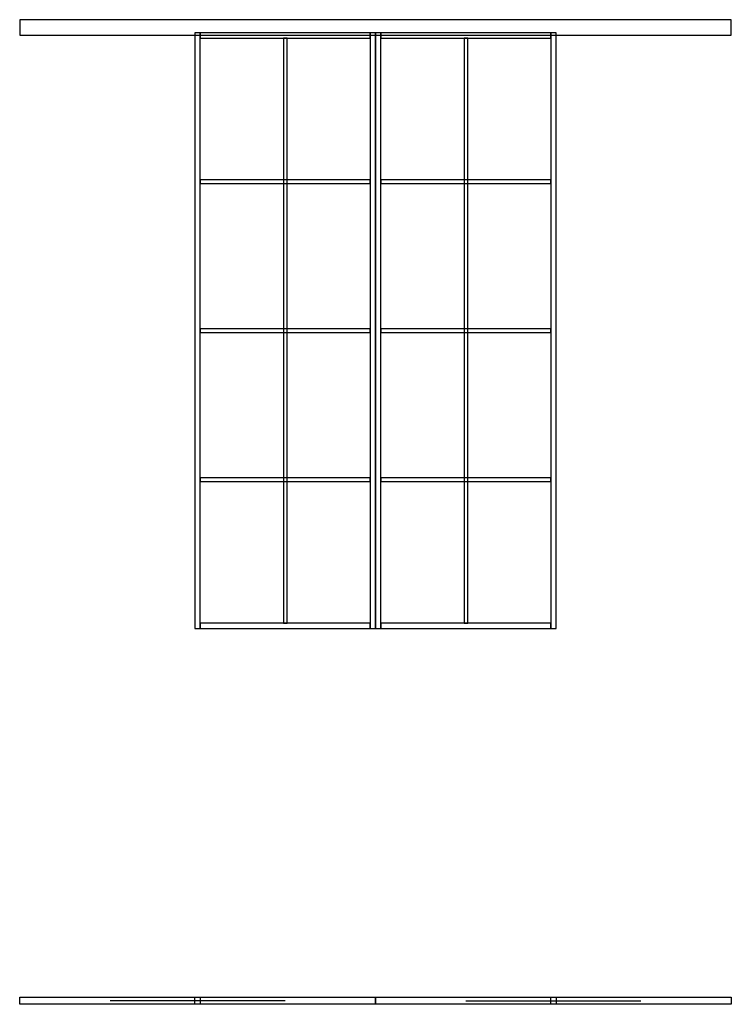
# Model space of a CAD drawing. Header units: millimetres. Extents: x -825 to 2425, y -1716 to 2780.
import ezdxf

# ---------------------------------------------------------------- set-up
doc = ezdxf.new("R2010")
doc.units = ezdxf.units.MM
for name, color, linetype in [('FRONT_CORNICE', 5, 'CONTINUOUS'), ('FRONT_LEAVES', 1, 'CONTINUOUS'), ('FRONT_MOULDINGS', 3, 'CONTINUOUS'), ('FRONT_PROFILE', 2, 'CONTINUOUS'), ('PLAN_CLOSED', 6, 'CONTINUOUS'), ('PLAN_OPEN', 1, 'CONTINUOUS'), ('TRAVEL', 2, 'CONTINUOUS')]:
    doc.layers.add(name, color=color, linetype=linetype)

msp = doc.modelspace()

# ---------------------------------------------------------------- linework, layer by layer
at = {"layer": 'FRONT_CORNICE'}
msp.add_lwpolyline([(-825, 2710), (2425, 2710), (2425, 2780), (-825, 2780)], close=True, dxfattribs=at)
at = {"layer": 'FRONT_LEAVES'}
for points in [[(-25, 0), (800, 0), (800, 2720), (-25, 2720)], [(800, 0), (1625, 0), (1625, 2720), (800, 2720)]]:
    msp.add_lwpolyline(points, close=True, dxfattribs=at)
at = {"layer": 'FRONT_MOULDINGS'}
for points in [[(380, 24), (396, 24), (396, 2696), (380, 2696)], [(1205, 24), (1221, 24), (1221, 2696), (1205, 2696)], [(-1, 2032), (776, 2032), (776, 2048), (-1, 2048)], [(824, 2032), (1601, 2032), (1601, 2048), (824, 2048)], [(-1, 1352), (776, 1352), (776, 1368), (-1, 1368)], [(824, 1352), (1601, 1352), (1601, 1368), (824, 1368)], [(-1, 672), (776, 672), (776, 688), (-1, 688)], [(824, 672), (1601, 672), (1601, 688), (824, 688)]]:
    msp.add_lwpolyline(points, close=True, dxfattribs=at)
at = {"layer": 'FRONT_PROFILE'}
for points in [[(-25, 0), (-1, 0), (-1, 2720), (-25, 2720)], [(-1, 2696), (776, 2696), (776, 2720), (-1, 2720)], [(776, 0), (800, 0), (800, 2720), (776, 2720)], [(800, 0), (824, 0), (824, 2720), (800, 2720)], [(824, 2696), (1601, 2696), (1601, 2720), (824, 2720)], [(1601, 0), (1625, 0), (1625, 2720), (1601, 2720)], [(-1, 0), (776, 0), (776, 24), (-1, 24)], [(824, 0), (1601, 0), (1601, 24), (824, 24)]]:
    msp.add_lwpolyline(points, close=True, dxfattribs=at)
at = {"layer": 'PLAN_CLOSED'}
for points in [[(-25, -1684), (800, -1684), (800, -1716), (-25, -1716)], [(800, -1684), (1625, -1684), (1625, -1716), (800, -1716)]]:
    msp.add_lwpolyline(points, close=True, dxfattribs=at)
at = {"layer": 'PLAN_OPEN'}
for points in [[(-825, -1684), (0, -1684), (0, -1716), (-825, -1716)], [(1600, -1684), (2425, -1684), (2425, -1716), (1600, -1716)]]:
    msp.add_lwpolyline(points, close=True, dxfattribs=at)
at = {"layer": 'TRAVEL'}
for points in [[(387.5, -1700), (-412.5, -1700)], [(1212.5, -1700), (2012.5, -1700)]]:
    msp.add_lwpolyline(points, dxfattribs=at)

doc.saveas('drawing.dxf')
